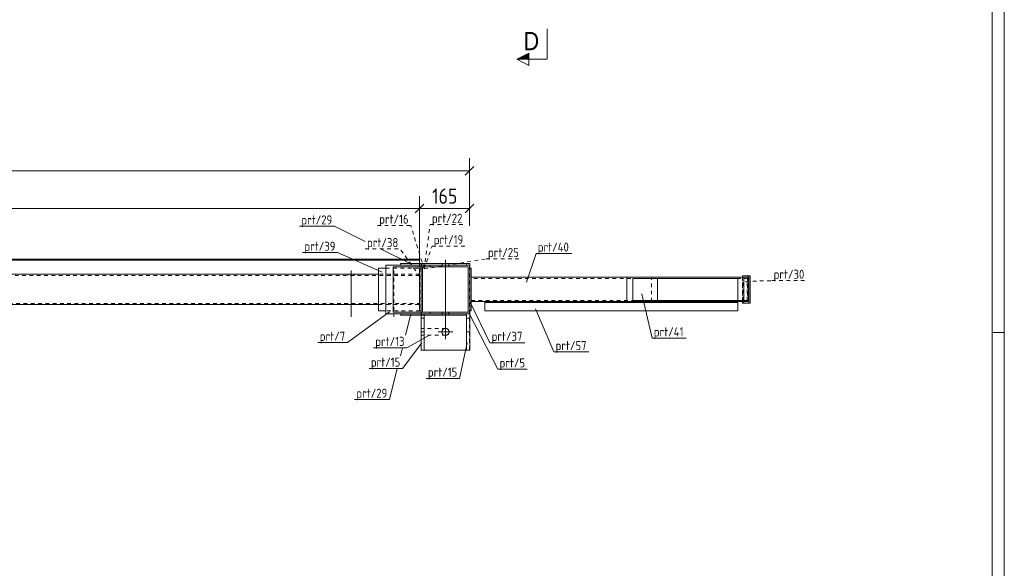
# Model space of a CAD drawing. Header units: millimetres. Extents: x 1 to 1188, y 1 to 840.
# Tile 5 of 7: x 864 to 1188, y 220 to 401. Entities that reach past the tile are written whole.
import ezdxf

# ---------------------------------------------------------------- set-up
doc = ezdxf.new("R2010")
doc.units = ezdxf.units.MM
doc.header["$LTSCALE"] = 0.6
doc.linetypes.add('XKITLINE00', pattern=[0])
doc.linetypes.add('XKITLINE02', pattern=[4, 2, -2])
for name, color, linetype, lineweight in [('Bolt', 7, 'Continuous', 0), ('DrawingSheet', 5, 'Continuous', 0), ('Part', 2, 'Continuous', 0), ('PartMark', 3, 'Continuous', 0), ('Section', 6, 'Continuous', 0), ('Z-DIMENSIONS', 1, 'Continuous', 0)]:
    doc.layers.add(name, color=color, linetype=linetype, lineweight=lineweight)
doc.styles.add('ARIAL', font='ARIAL.TTF')
doc.styles.add('ISOCPEUR', font='ISOCPEUR.TTF')

msp = doc.modelspace()

# ---------------------------------------------------------------- hatches: boundary and pattern name
at = {"layer": 'Section'}
msp.add_hatch(color=6, dxfattribs=at).paths.add_polyline_path([(1031.47, 387.99), (1027.47, 387.99), (1031.47, 389.99)], flags=17)

# ---------------------------------------------------------------- linework, layer by layer
at = {"layer": 'Bolt', "color": 4, "linetype": 'XKITLINE00', "lineweight": 0}
for p, q in [((1004, 321.94), (1004, 299.69)), ((973, 318.44), (973, 303.19)), ((1002.9, 320.69), (1002.9, 320.19)), ((1002.9, 320.19), (1002.9, 319.69)), ((1005.1, 320.69), (1005.1, 320.19)), ((1005.1, 320.19), (1005.1, 319.69)), ((971.9, 317.19), (971.9, 316.79)), ((974.1, 317.19), (974.1, 316.79)), ((971.9, 307.59), (971.9, 307.19)), ((974.1, 307.59), (974.1, 307.19)), ((1002.9, 304.69), (1002.9, 304.19)), ((1002.9, 304.19), (1002.9, 303.69)), ((1005.1, 304.69), (1005.1, 304.19)), ((1005.1, 304.19), (1005.1, 303.69)), ((1004, 295.79), (1004, 300.59)), ((1001.6, 298.19), (1006.4, 298.19))]:
    msp.add_line(p, q, dxfattribs=at)
at = {"layer": 'Bolt', "color": 4, "linetype": 'XKITLINE02', "lineweight": 0}
for p, q in [((987, 318.44), (987, 303.19)), ((985.9, 317.19), (985.9, 316.79)), ((988.1, 317.19), (988.1, 316.79)), ((985.9, 307.59), (985.9, 307.19)), ((988.1, 307.59), (988.1, 307.19))]:
    msp.add_line(p, q, dxfattribs=at)
at = {"layer": 'Bolt', "color": 4, "linetype": 'XKITLINE00', "lineweight": 0}
msp.add_circle((1004, 298.19), 1.2, dxfattribs=at)
at = {"layer": 'DrawingSheet', "color": 2, "linetype": 'XKITLINE00', "lineweight": 0}
for p, q in [((1188, 1), (1188, 840)), ((1188, 298), (1184, 298))]:
    msp.add_line(p, q, dxfattribs=at)
at = {"layer": 'DrawingSheet', "color": 3, "linetype": 'XKITLINE00', "lineweight": 0}
msp.add_line((1184, 5), (1184, 836), dxfattribs=at)
at = {"layer": 'Part', "color": 2, "linetype": 'XKITLINE00', "lineweight": 0}
for p, q in [((995.47, 322.19), (81.5, 322.19)), ((995.47, 321.89), (81.5, 321.89)), ((995.47, 322.19), (995.47, 320.69)), ((981.98, 319.19), (981.98, 305.19)), ((984.39, 319.19), (981.98, 319.19)), ((984.39, 304.19), (984.39, 320.19)), ((984.39, 320.19), (999.01, 320.19)), ((984.39, 305.19), (984.39, 319.19)), ((999.01, 319.69), (986.79, 319.69)), ((986.79, 304.69), (986.79, 319.69)), ((1010.97, 320.69), (989.2, 320.69)), ((989.2, 320.69), (989.2, 320.19)), ((989.2, 320.19), (1010.97, 320.19)), ((996.47, 319.69), (996.47, 304.69)), ((996.47, 304.69), (996.47, 319.69)), ((999.01, 320.19), (1011.97, 320.19)), ((999.01, 319.69), (999.01, 320.19)), ((999.01, 320.19), (999.01, 319.69)), ((1011.47, 319.69), (999.01, 319.69)), ((1011.97, 320.69), (1010.97, 320.69)), ((1010.97, 320.19), (1010.97, 320.69)), ((1010.97, 320.19), (1010.97, 320.19)), ((1011.47, 319.69), (1011.47, 319.69)), ((1011.47, 304.69), (1011.47, 319.69)), ((1011.97, 320.19), (1011.97, 320.69)), ((1011.97, 320.19), (1011.97, 320.19)), ((1011.97, 304.19), (1011.97, 320.19)), ((1011.97, 305.19), (1011.97, 319.19)), ((1012.47, 319.19), (1011.97, 319.19)), ((1012.47, 319.19), (1012.47, 305.19)), ((981.98, 317.19), (75.5, 317.19)), ((1012.47, 316.19), (1063.75, 316.19)), ((1103.78, 316.19), (1063.75, 316.19)), ((1063.75, 308.19), (1063.75, 316.19)), ((1100.3, 315.79), (1065.67, 315.79)), ((1065.67, 308.59), (1065.67, 315.79)), ((1073.78, 308.59), (1073.78, 315.79)), ((1100.3, 308.59), (1100.3, 315.79)), ((1101.78, 316.69), (1101.78, 316.19)), ((1104.36, 316.69), (1101.78, 316.69)), ((1102.23, 308.19), (1102.23, 316.19)), ((1103.78, 308.19), (1103.78, 316.19)), ((1103.85, 307.69), (1103.85, 316.69)), ((1104.36, 307.69), (1104.36, 316.69)), ((1063.75, 308.19), (1012.47, 308.19)), ((1016.97, 305.19), (1016.97, 308.19)), ((1103.78, 308.19), (1063.75, 308.19)), ((1100.3, 308.59), (1065.67, 308.59)), ((1100.28, 308.19), (1100.28, 305.19)), ((1101.78, 307.69), (1101.78, 308.19)), ((981.98, 307.19), (75.5, 307.19)), ((981.98, 305.19), (984.39, 305.19)), ((1012.47, 305.19), (1011.97, 305.19)), ((1100.28, 307.89), (1016.97, 307.89)), ((1100.28, 305.19), (1016.97, 305.19)), ((1104.36, 307.69), (1101.78, 307.69)), ((999.01, 304.19), (984.39, 304.19)), ((986.79, 304.69), (999.01, 304.69)), ((1010.97, 304.19), (989.2, 304.19)), ((989.2, 304.19), (989.2, 303.69)), ((989.2, 303.69), (1010.97, 303.69)), ((995.97, 292.19), (995.97, 303.69)), ((996.97, 292.19), (996.97, 303.69)), ((999.01, 304.19), (999.01, 304.69)), ((999.01, 304.69), (1011.47, 304.69)), ((999.01, 304.69), (999.01, 304.19)), ((1011.97, 304.19), (999.01, 304.19)), ((1010.97, 303.69), (1010.97, 304.19)), ((1010.97, 292.19), (1010.97, 303.69)), ((1010.97, 303.69), (1010.97, 303.69)), ((1011.47, 304.69), (1011.47, 304.69)), ((1011.97, 292.19), (1011.97, 304.19)), ((1011.97, 304.19), (1011.97, 304.19)), ((995.97, 298.19), (996.97, 298.19)), ((1010.97, 298.19), (1011.97, 298.19)), ((995.97, 292.19), (995.97, 292.19)), ((995.97, 292.19), (1011.97, 292.19)), ((996.97, 292.19), (995.97, 292.19)), ((1011.97, 292.19), (1010.97, 292.19)), ((1011.97, 292.19), (1011.97, 292.19))]:
    msp.add_line(p, q, dxfattribs=at)
at = {"layer": 'Part', "color": 7, "linetype": 'XKITLINE02', "lineweight": 0}
for p, q in [((984.39, 319.19), (995.58, 319.19)), ((995.47, 320.69), (995.47, 317.19)), ((995.97, 319.19), (995.47, 319.19)), ((995.47, 319.19), (995.47, 305.19)), ((995.47, 305.19), (995.47, 319.19)), ((995.47, 305.19), (995.47, 319.19)), ((995.58, 319.19), (995.58, 305.19)), ((995.97, 292.19), (995.97, 320.69)), ((1010.97, 320.69), (995.97, 320.69)), ((1011.94, 320.69), (995.97, 320.69)), ((995.97, 320.69), (995.97, 299.29)), ((1011.94, 320.69), (995.97, 320.69)), ((995.97, 320.69), (995.97, 299.29)), ((1011.94, 320.69), (995.97, 320.69)), ((995.97, 320.69), (995.97, 299.29)), ((1011.94, 320.69), (995.97, 320.69)), ((995.97, 320.69), (995.97, 299.29)), ((995.97, 320.19), (995.97, 320.19)), ((995.97, 320.19), (999.01, 320.19)), ((995.97, 320.19), (995.97, 304.19)), ((995.97, 320.19), (1011.97, 320.19)), ((995.97, 304.19), (995.97, 320.19)), ((995.97, 305.19), (995.97, 319.19)), ((995.97, 305.19), (995.97, 319.19)), ((996.18, 320.19), (996.18, 320.69)), ((996.47, 319.69), (999.01, 319.69)), ((1011.47, 319.69), (996.47, 319.69)), ((996.97, 320.19), (996.97, 320.69)), ((996.97, 320.19), (996.97, 320.69)), ((1010.97, 320.19), (1010.97, 320.69)), ((1011.94, 292.19), (1011.94, 320.69)), ((1011.94, 292.19), (1011.94, 320.69)), ((1011.94, 292.19), (1011.94, 320.69)), ((1011.94, 292.19), (1011.94, 320.69)), ((1011.97, 292.19), (1011.97, 320.19)), ((995.47, 316.79), (75.5, 316.79)), ((995.47, 317.19), (81.5, 317.19)), ((995.47, 317.19), (981.98, 317.19)), ((995.47, 307.19), (995.47, 317.19)), ((1012.47, 308.19), (1012.47, 316.19)), ((1103.39, 315.79), (1012.47, 315.79)), ((1063.75, 316.19), (1103.48, 316.19)), ((1071.85, 308.19), (1071.85, 316.19)), ((1103.69, 315.79), (1100.3, 315.79)), ((1101.78, 308.19), (1101.78, 316.19)), ((1101.78, 316.19), (1101.78, 308.19)), ((1101.86, 308.59), (1101.86, 315.79)), ((1102.27, 307.69), (1102.27, 316.69)), ((1103.39, 308.59), (1103.39, 315.79)), ((1103.48, 316.19), (1103.48, 308.19)), ((1103.48, 315.79), (1103.48, 316.19)), ((1103.69, 315.79), (1103.69, 308.59)), ((1012.47, 308.59), (1103.39, 308.59)), ((1016.97, 308.19), (1100.28, 308.19)), ((1103.48, 308.19), (1063.75, 308.19)), ((1103.69, 308.59), (1100.3, 308.59)), ((1103.48, 308.19), (1103.48, 308.59)), ((75.5, 307.59), (995.47, 307.59)), ((981.98, 307.19), (995.47, 307.19)), ((995.58, 305.19), (984.39, 305.19)), ((995.47, 305.19), (995.97, 305.19)), ((996.97, 304.19), (995.97, 304.19)), ((995.97, 303.69), (995.97, 304.19)), ((995.97, 304.19), (999.01, 304.19)), ((995.97, 304.19), (1011.97, 304.19)), ((995.97, 302.69), (996.97, 302.69)), ((996.18, 303.69), (996.18, 304.19)), ((996.47, 304.69), (999.01, 304.69)), ((1011.47, 304.69), (996.47, 304.69)), ((996.97, 303.69), (996.97, 304.19)), ((996.97, 303.69), (996.97, 304.19)), ((996.97, 303.69), (996.97, 304.19)), ((1011.97, 304.19), (1010.97, 304.19)), ((1010.97, 303.69), (1010.97, 304.19)), ((1010.97, 303.69), (1010.97, 304.19)), ((1010.97, 302.69), (1011.97, 302.69)), ((1011.97, 304.19), (1011.97, 304.19)), ((1004.07, 299.29), (995.97, 299.29)), ((1004.07, 299.29), (995.97, 299.29)), ((1004.07, 299.29), (995.97, 299.29)), ((1004.07, 299.29), (995.97, 299.29)), ((1004.49, 299.21), (1004.07, 299.29)), ((1004.49, 299.21), (1004.07, 299.29)), ((1004.49, 299.21), (1004.07, 299.29)), ((1004.49, 299.21), (1004.07, 299.29)), ((1005.17, 298.19), (1005.09, 298.61)), ((1005.17, 298.19), (1005.09, 298.61)), ((1005.17, 298.19), (1005.09, 298.61)), ((1005.17, 298.19), (1005.09, 298.61)), ((1004.07, 297.09), (995.97, 297.09)), ((995.97, 297.09), (995.97, 292.19)), ((1004.07, 297.09), (995.97, 297.09)), ((995.97, 297.09), (995.97, 292.19)), ((1004.07, 297.09), (995.97, 297.09)), ((995.97, 297.09), (995.97, 292.19)), ((1004.07, 297.09), (995.97, 297.09)), ((995.97, 297.09), (995.97, 292.19)), ((1004.07, 297.09), (1004.49, 297.18)), ((1004.07, 297.09), (1004.49, 297.18)), ((1004.07, 297.09), (1004.49, 297.18)), ((1004.07, 297.09), (1004.49, 297.18)), ((1005.09, 297.77), (1005.17, 298.19)), ((1005.09, 297.77), (1005.17, 298.19)), ((1005.09, 297.77), (1005.17, 298.19)), ((1005.09, 297.77), (1005.17, 298.19)), ((995.97, 292.19), (1011.97, 292.19)), ((995.97, 292.19), (1011.94, 292.19)), ((995.97, 292.19), (1011.94, 292.19)), ((995.97, 292.19), (1011.94, 292.19)), ((995.97, 292.19), (1011.94, 292.19))]:
    msp.add_line(p, q, dxfattribs=at)
for start, end in [(22.4915, 67.4907), (22.4915, 67.4907), (22.4915, 67.4907), (22.4915, 67.4907), (292.4954, 337.4931), (292.4954, 337.4931), (292.4954, 337.4931), (292.4954, 337.4931)]:
    msp.add_arc((1004.07, 298.19), 1.1, start, end, dxfattribs=at)
at = {"layer": 'PartMark', "color": 7, "linetype": 'XKITLINE00', "lineweight": 0}
for p, q in [((955.96, 332.99), (967.47, 332.99)), ((977.59, 328), (967.47, 332.99)), ((956.95, 324.31), (968.46, 324.31)), ((983.18, 317.91), (968.46, 324.31)), ((992.58, 320.59), (982.61, 325.52)), ((1030.7, 314.56), (1033.81, 324.05)), ((1033.81, 324.05), (1045.58, 324.05)), ((1012.1, 308.02), (1018.6, 294.66)), ((1068.65, 310.8), (1072.01, 296.14)), ((985.59, 304.77), (971.73, 294.67)), ((1033.66, 305.82), (1039.66, 291.6)), ((992.58, 304.09), (990.87, 297.18)), ((1011.7, 304.46), (1021.2, 285.91)), ((998.78, 297.16), (991.31, 292.98)), ((1072.01, 296.14), (1083.27, 296.14)), ((962.03, 294.67), (971.73, 294.67)), ((980.31, 292.98), (991.31, 292.98)), ((989.83, 292.98), (989.18, 290.36)), ((996.2, 294.62), (989.83, 286.16)), ((1011.2, 294.62), (1008.61, 282.86)), ((1018.6, 294.66), (1030.11, 294.66)), ((1039.66, 291.6), (1051.18, 291.6)), ((978.84, 286.16), (989.83, 286.16)), ((988.14, 286.16), (985.6, 275.91)), ((1021.2, 285.91), (1030.91, 285.91)), ((997.61, 282.86), (1008.61, 282.86)), ((974.08, 275.91), (985.6, 275.91))]:
    msp.add_line(p, q, dxfattribs=at)
at = {"layer": 'PartMark', "color": 7, "linetype": 'XKITLINE02', "lineweight": 0}
for p, q in [((981.59, 333.25), (992.58, 333.25)), ((996.98, 318.93), (992.58, 333.25)), ((996.98, 318.93), (998.94, 333.53)), ((998.94, 333.53), (1010.46, 333.53)), ((977.59, 325.52), (989.1, 325.52)), ((995.6, 316.36), (989.1, 325.52)), ((996.98, 318.93), (999.57, 326.49)), ((999.57, 326.49), (1010.57, 326.49)), ((996.98, 318.93), (1017.4, 322.26)), ((1017.4, 322.26), (1028.91, 322.26)), ((1102.76, 314.86), (1111.46, 315.09)), ((1111.46, 315.09), (1122.97, 315.09))]:
    msp.add_line(p, q, dxfattribs=at)
at = {"layer": 'Section', "color": 6, "linetype": 'XKITLINE00', "lineweight": 0}
for p, q in [((1037.47, 387.99), (1037.47, 397.99)), ((1027.47, 387.99), (1031.47, 389.99)), ((1031.47, 389.99), (1031.47, 385.99)), ((1031.47, 385.99), (1027.47, 387.99)), ((1037.47, 387.99), (1027.47, 387.99))]:
    msp.add_line(p, q, dxfattribs=at)
at = {"layer": 'Z-DIMENSIONS', "color": 7, "linetype": 'XKITLINE00', "lineweight": 0}
for p, q in [((1011.94, 333.19), (1011.94, 355.39)), ((75.5, 351.29), (1011.94, 351.29)), ((1013.35, 352.71), (1010.53, 349.88)), ((995.47, 320.69), (995.47, 342.92)), ((995.47, 320.69), (995.47, 342.92)), ((1011.94, 333.19), (1011.94, 342.92)), ((81.5, 338.82), (995.47, 338.82)), ((996.89, 340.23), (994.06, 337.41)), ((996.89, 340.23), (994.06, 337.41)), ((995.47, 338.82), (1011.94, 338.82)), ((1013.35, 340.23), (1010.53, 337.41))]:
    msp.add_line(p, q, dxfattribs=at)
at = {"layer": 'Z-DIMENSIONS', "color": 3}
for p in [(1011.94, 351.29), (995.47, 338.82), (995.47, 338.82), (1011.94, 338.82)]:
    msp.add_point(p, dxfattribs=at)

# ---------------------------------------------------------------- texts
at = {"layer": 'PartMark', "color": 3, "style": 'ISOCPEUR', "width": 0.85}
for s, p in [('prt/22', (999.54, 334.13)), ('prt/29', (956.56, 333.59)), ('prt/16', (982.19, 333.85)), ('prt/39', (957.55, 324.91)), ('prt/38', (978.19, 326.12)), ('prt/19', (1000.17, 327.09)), ('prt/40', (1034.41, 324.65)), ('prt/25', (1018, 322.86)), ('prt/30', (1112.06, 315.69)), ('prt/7', (962.63, 295.27)), ('prt/37', (1019.2, 295.26)), ('prt/41', (1072.61, 296.74)), ('prt/13', (980.91, 293.58)), ('prt/57', (1040.26, 292.2)), ('prt/15', (979.44, 286.76)), ('prt/5', (1021.8, 286.51)), ('prt/15', (998.21, 283.46)), ('prt/29', (974.68, 276.51))]:
    msp.add_text(s, height=3, dxfattribs=at).set_placement(p)
at = {"layer": 'Section', "color": 6, "style": 'ARIAL', "width": 0.85}
msp.add_text('D', height=6, dxfattribs=at).set_placement((1029.7, 390.99))
at = {"layer": 'Z-DIMENSIONS', "color": 3, "style": 'ISOCPEUR', "width": 0.85}
msp.add_text('165', height=5, dxfattribs=at).set_placement((999.62, 340.42))

doc.saveas('drawing.dxf')
